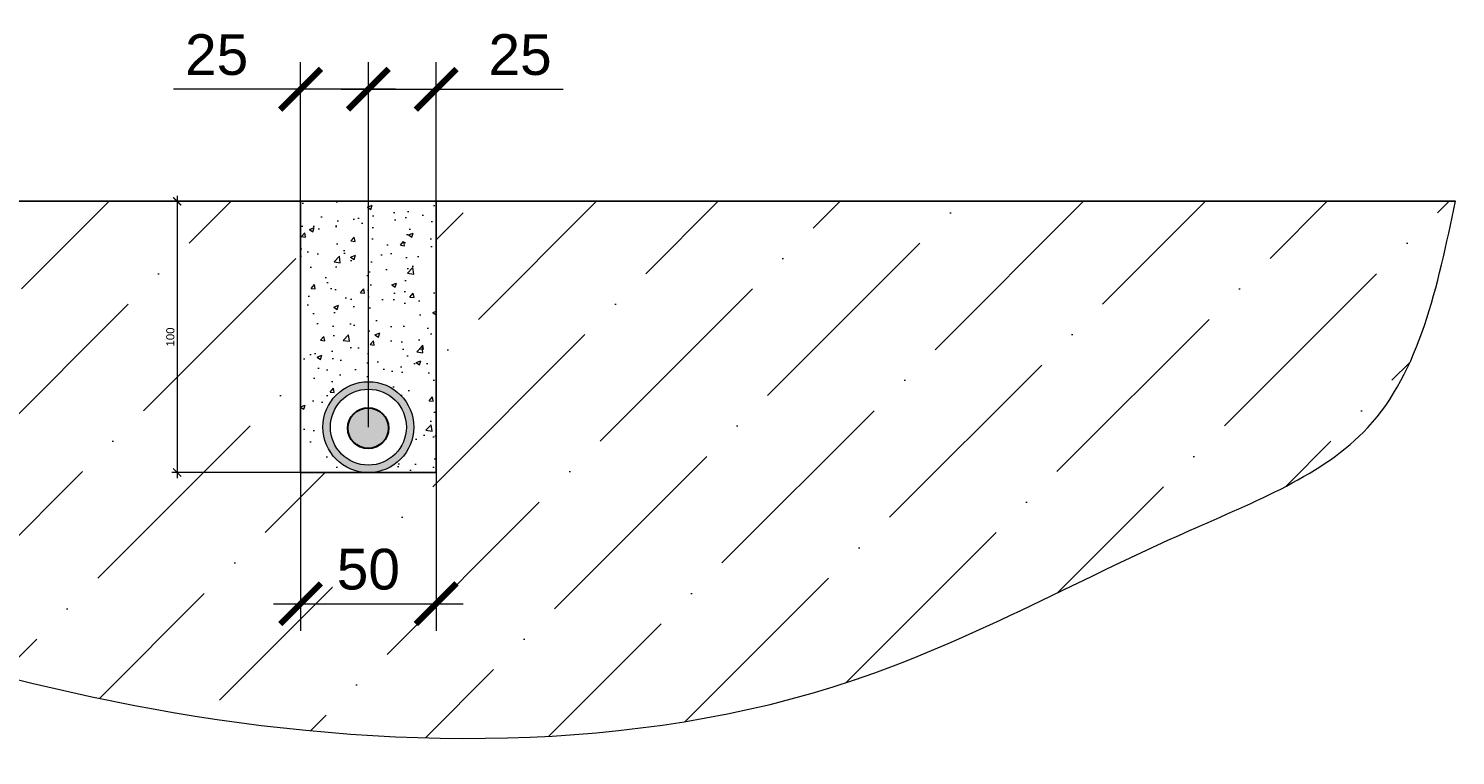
# Model space of a CAD drawing. Header units: millimetres. Extents: x 355 to 3322, y 2915 to 4159.
# Tile 3 of 17: x 666 to 1192, y 3426 to 3694. Entities that reach past the tile are written whole.
import ezdxf

# ---------------------------------------------------------------- set-up
doc = ezdxf.new("R2010")
doc.units = ezdxf.units.MM
for name, color, linetype, lineweight in [('ОКИАиМ_Размеры', 2, 'Continuous', 15), ('СПДС_ФОРМАТЫ', 7, 'Continuous', 25), ('Штриховка', 252, 'Continuous', 13)]:
    doc.layers.add(name, color=color, linetype=linetype, lineweight=lineweight)
doc.styles.add('ГТО-2', font='arial.ttf')
doc.dimstyles.new('ГТО-2 КИА', dxfattribs={"dimtxt": 3, "dimasz": 3, "dimexe": 2, "dimexo": 0, "dimgap": 1, "dimtad": 1, "dimzin": 9, "dimtxsty": 'ГТО-2', "dimblk": 'ARCHTICK', "dimcen": 5, "dimdle": 2, "dimclrd": 256, "dimclre": 256, "dimclrt": 256, "dimadec": 0, "dimazin": 0, "dimtfac": 1, "dimtmove": 0, "dimatfit": 3, "dimfxl": 1, "dimtfill": 1, "dimlwd": -1, "dimlwe": -1, "dimarcsym": 2})

# ---------------------------------------------------------------- blocks, each defined once
blk = doc.blocks.new('_ArchTick')
at = {"color": 0, "linetype": 'ByBlock', "const_width": 0.15}
blk.add_lwpolyline([(-0.5, -0.5), (0.5, 0.5)], dxfattribs=at)
blk = doc.blocks.new('*D11')
at = {"layer": 'DEFPOINTS', "color": 0, "transparency": 16777216}
for p in [(766.37, 3530.24), (816.37, 3530.24), (816.37, 3481.88)]:
    blk.add_point(p, dxfattribs=at)
at = {"layer": 'ОКИАиМ_Размеры', "transparency": 16777216}
for p, q in [((766.37, 3530.24), (766.37, 3471.88)), ((816.37, 3530.24), (816.37, 3471.88)), ((756.37, 3481.88), (826.37, 3481.88))]:
    blk.add_line(p, q, dxfattribs=at)
at = {"layer": 'ОКИАиМ_Размеры', "transparency": 16777216, "xscale": 15, "yscale": 15, "zscale": 15, "rotation": 180}
blk.add_blockref('_ArchTick', (766.37, 3481.88), dxfattribs=at)
at = {"layer": 'ОКИАиМ_Размеры', "transparency": 16777216, "xscale": 15, "yscale": 15, "zscale": 15}
blk.add_blockref('_ArchTick', (816.37, 3481.88), dxfattribs=at)
at = {"layer": 'ОКИАиМ_Размеры', "transparency": 16777216, "insert": (791.37, 3494.54), "char_height": 15, "attachment_point": 5, "style": 'ГТО-2', "bg_fill": 3, "box_fill_scale": 1.1, "bg_fill_color": 256, "bg_fill_true_color": 13158600, "bg_fill_transparency": 0}
blk.add_mtext('50', dxfattribs=at)
blk = doc.blocks.new('*D12')
at = {"layer": 'DEFPOINTS', "color": 0, "transparency": 16777216}
for p in [(766.37, 3630.24), (720.89, 3530.24), (766.37, 3530.24)]:
    blk.add_point(p, dxfattribs=at)
at = {"layer": 'ОКИАиМ_Размеры', "transparency": 16777216}
for p, q in [((766.37, 3630.24), (718.89, 3630.24)), ((720.89, 3632.24), (720.89, 3528.24)), ((766.37, 3530.24), (718.89, 3530.24))]:
    blk.add_line(p, q, dxfattribs=at)
at = {"layer": 'ОКИАиМ_Размеры', "transparency": 16777216, "xscale": 3, "yscale": 3, "zscale": 3}
for p, rotation in [((720.89, 3630.24), 90), ((720.89, 3530.24), 270)]:
    blk.add_blockref('_ArchTick', p, dxfattribs=dict(at, rotation=rotation))
at = {"layer": 'ОКИАиМ_Размеры', "transparency": 16777216, "insert": (718.36, 3580.24), "char_height": 3, "attachment_point": 5, "rotation": 90, "style": 'ГТО-2', "bg_fill": 3, "box_fill_scale": 1.1, "bg_fill_color": 256, "bg_fill_true_color": 13158600, "bg_fill_transparency": 0}
blk.add_mtext('100', dxfattribs=at)
blk = doc.blocks.new('*D13')
at = {"layer": 'DEFPOINTS', "color": 0, "transparency": 16777216}
for p in [(766.37, 3671.56), (766.37, 3546.99), (791.37, 3546.99)]:
    blk.add_point(p, dxfattribs=at)
at = {"layer": 'ОКИАиМ_Размеры', "transparency": 16777216}
for p, q in [((766.37, 3546.99), (766.37, 3681.56)), ((791.37, 3546.99), (791.37, 3681.56)), ((766.37, 3671.56), (719.52, 3671.56)), ((801.37, 3671.56), (766.37, 3671.56))]:
    blk.add_line(p, q, dxfattribs=at)
at = {"layer": 'ОКИАиМ_Размеры', "transparency": 16777216, "xscale": 15, "yscale": 15, "zscale": 15, "rotation": 180}
blk.add_blockref('_ArchTick', (766.37, 3671.56), dxfattribs=at)
at = {"layer": 'ОКИАиМ_Размеры', "transparency": 16777216, "xscale": 15, "yscale": 15, "zscale": 15}
blk.add_blockref('_ArchTick', (791.37, 3671.56), dxfattribs=at)
at = {"layer": 'ОКИАиМ_Размеры', "transparency": 16777216, "insert": (735.45, 3684.22), "char_height": 15, "attachment_point": 5, "style": 'ГТО-2', "bg_fill": 3, "box_fill_scale": 1.1, "bg_fill_color": 256, "bg_fill_true_color": 13158600, "bg_fill_transparency": 0}
blk.add_mtext('25', dxfattribs=at)
blk = doc.blocks.new('*D14')
at = {"layer": 'DEFPOINTS', "color": 0, "transparency": 16777216}
for p in [(816.37, 3671.56), (791.37, 3563.74), (816.37, 3563.74)]:
    blk.add_point(p, dxfattribs=at)
at = {"layer": 'ОКИАиМ_Размеры', "transparency": 16777216}
for p, q in [((791.37, 3563.74), (791.37, 3681.56)), ((816.37, 3563.74), (816.37, 3681.56)), ((781.37, 3671.56), (816.37, 3671.56)), ((816.37, 3671.56), (863.23, 3671.56))]:
    blk.add_line(p, q, dxfattribs=at)
at = {"layer": 'ОКИАиМ_Размеры', "transparency": 16777216, "xscale": 15, "yscale": 15, "zscale": 15, "rotation": 180}
blk.add_blockref('_ArchTick', (791.37, 3671.56), dxfattribs=at)
at = {"layer": 'ОКИАиМ_Размеры', "transparency": 16777216, "xscale": 15, "yscale": 15, "zscale": 15}
blk.add_blockref('_ArchTick', (816.37, 3671.56), dxfattribs=at)
at = {"layer": 'ОКИАиМ_Размеры', "transparency": 16777216, "insert": (847.3, 3684.22), "char_height": 15, "attachment_point": 5, "style": 'ГТО-2', "bg_fill": 3, "box_fill_scale": 1.1, "bg_fill_color": 256, "bg_fill_true_color": 13158600, "bg_fill_transparency": 0}
blk.add_mtext('25', dxfattribs=at)

msp = doc.modelspace()

# ---------------------------------------------------------------- hatches: boundary and pattern name
at = {"lineweight": 15}
h = msp.add_hatch(color=253, dxfattribs=at)
h.dxf.hatch_style = 1
h.paths.add_polyline_path([(808.1242, 3546.9945, 1), (774.6242, 3546.9945, 1)])
h.paths.add_polyline_path([(805.3742, 3546.9945, -1), (777.3742, 3546.9945, -1)], flags=16)
h = msp.add_hatch(color=3, dxfattribs=at)
h.dxf.hatch_style = 1
h.paths.add_polyline_path([(783.8044, 3546.6415, 1), (798.8044, 3546.6415, 1)])
at = {"layer": 'Штриховка'}
h = msp.add_hatch(dxfattribs=at)
h.set_pattern_fill('ANSI36', color=256, scale=10)
h.set_pattern_definition([(45, (-66508.81, -92041.822), (16.83798, 61.739261), [79.375, -15.875, 0, -15.875])])
edge = h.paths.add_edge_path()
edge.add_spline(control_points=[(365.6236, 3630.2445), (386.6218, 3591.305), (425.1792, 3519.8036), (564.3414, 3482.1238), (732.7094, 3428.4445), (938.3824, 3425.9753), (1072.7993, 3502.0909), (1173.4161, 3540.8528), (1185.5534, 3598.8457), (1192.1249, 3630.2445)], knot_values=[0, 0, 0, 0, 126.47895287, 232.24305359, 410.95121219, 670.02007482, 805.65141342, 881.44898214, 970.94123377, 970.94123377, 970.94123377, 970.94123377], degree=3, periodic=0)
edge.add_line((1192.1249, 3630.2445), (816.3742, 3630.2445))
edge.add_line((816.3742, 3630.2445), (816.3742, 3530.2445))
edge.add_line((816.3742, 3530.2445), (766.3742, 3530.2445))
edge.add_line((766.3742, 3530.2445), (766.3742, 3630.2445))
edge.add_line((766.3742, 3630.2445), (365.6236, 3630.2445))
h = msp.add_hatch(dxfattribs=at)
h.set_pattern_fill('AR-CONC', color=256, scale=0.1)
h.paths.add_polyline_path([(816.3742, 3630.2445), (778.8742, 3630.2445), (766.3742, 3630.2445), (766.3742, 3530.2445), (791.3742, 3530.2445, -0.41421356), (774.6242, 3546.9945, -1), (808.1242, 3546.9945, -0.41421356), (791.3742, 3530.2445), (816.3742, 3530.2445)])

# ---------------------------------------------------------------- linework, layer by layer
for q in [(741.3742, 3630.2445), (816.3742, 3630.2445)]:
    msp.add_line((778.8742, 3630.2445), q)
at = {"ltscale": 100}
msp.add_lwpolyline([(365.6236, 3630.2445), (1192.1249, 3630.2445)], dxfattribs=at)
for points in [[(791.3742, 3530.2445), (766.3742, 3530.2445), (766.3742, 3630.2445)], [(791.3742, 3530.2445), (816.3742, 3530.2445), (816.3742, 3630.2445)]]:
    msp.add_lwpolyline(points)
at = {"color": 0, "lineweight": 15}
for radius in [16.75, 14]:
    msp.add_circle((791.3742, 3546.9945), radius, dxfattribs=at)
at = {"lineweight": 30}
msp.add_circle((791.3044, 3546.6415), 7.5, dxfattribs=at)
at = {"layer": 'СПДС_ФОРМАТЫ', "lineweight": 15}
msp.add_spline([(365.6236, 3630.2445), (440.5079, 3528.3168), (538.5047, 3488.534), (711.3859, 3443.2713), (970.2453, 3453.6853), (1094.1281, 3508.9024), (1159.7674, 3546.8068), (1192.1249, 3630.2445)], degree=3, dxfattribs=at)

# ---------------------------------------------------------------- next in the draw order: dimensions: what is measured, and where the dimension line sits
at = {"layer": 'ОКИАиМ_Размеры'}
dim = msp.add_linear_dim(base=(816.3742, 3481.8783), p1=(766.3742, 3530.2445), p2=(816.3742, 3530.2445), dimstyle='ГТО-2 КИА', dxfattribs=at)
dim.commit()
dim.dimension.update_dxf_attribs({"geometry": '*D11', "text_midpoint": (791.3742, 3494.5369)})

# ---------------------------------------------------------------- next in the draw order: dimensions: what is measured, and where the dimension line sits
dim = msp.add_linear_dim(base=(720.892, 3530.2445), p1=(766.3742, 3630.2445), p2=(766.3742, 3530.2445), angle=90, dimstyle='ГТО-2 КИА', override={"dimlfac": -1.000001}, dxfattribs=at)
dim.commit()
dim.dimension.update_dxf_attribs({"geometry": '*D12', "text_midpoint": (718.3603, 3580.2445)})

# ---------------------------------------------------------------- next in the draw order: dimensions: what is measured, and where the dimension line sits
dim = msp.add_linear_dim(base=(766.3742, 3671.5619), p1=(791.3742, 3546.9945), p2=(766.3742, 3546.9945), dimstyle='ГТО-2 КИА', dxfattribs=at)
dim.commit()
dim.dimension.update_dxf_attribs({"geometry": '*D13', "text_midpoint": (735.4465, 3684.2205)})

# ---------------------------------------------------------------- next in the draw order: dimensions: what is measured, and where the dimension line sits
dim = msp.add_linear_dim(base=(816.3742, 3671.5619), p1=(791.3742, 3563.7445), p2=(816.3742, 3563.7445), dimstyle='ГТО-2 КИА', dxfattribs=at)
dim.commit()
dim.dimension.update_dxf_attribs({"geometry": '*D14', "text_midpoint": (847.3019, 3684.2205)})

doc.saveas('drawing.dxf')
